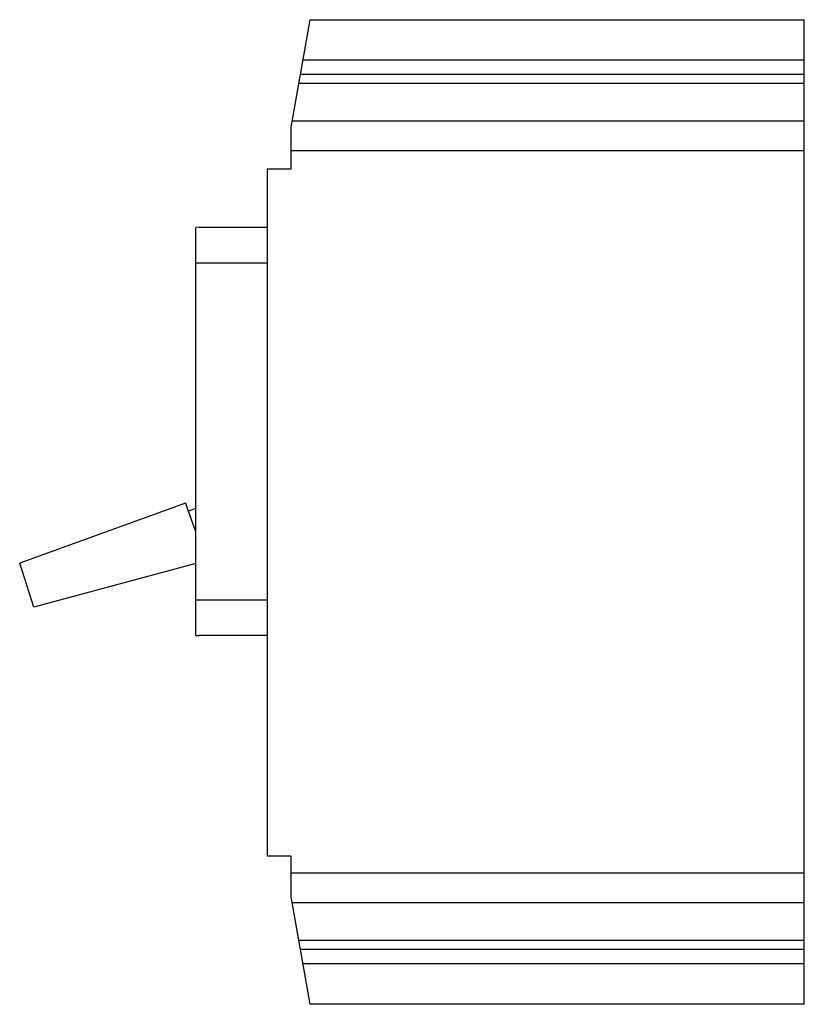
# Model space of a CAD drawing. Header units: millimetres. Extents: x 19 to 150, y 35 to 200.
import ezdxf

# ---------------------------------------------------------------- set-up
doc = ezdxf.new("R2010")
doc.units = ezdxf.units.MM
doc.header["$LTSCALE"] = 15.32771
doc.layers.get('0').update_dxf_attribs({"linetype": 'CONTINUOUS'})

msp = doc.modelspace()

# ---------------------------------------------------------------- linework, layer by layer
at = {"color": 7, "linetype": 'Continuous'}
for p, q in [((64.33, 182.07), (67.5, 200.07)), ((67.5, 200.07), (150.33, 200.07)), ((150.33, 35.07), (150.33, 200.07)), ((150.33, 193.26), (66.31, 193.26)), ((150.33, 190.87), (65.88, 190.87)), ((150.33, 189.37), (65.62, 189.37)), ((64.33, 175.07), (64.33, 182.07)), ((150.33, 183.07), (64.51, 183.07)), ((150.33, 178.07), (64.33, 178.07)), ((60.33, 59.87), (60.33, 175.07)), ((60.33, 175.07), (64.33, 175.07)), ((48.9, 165.29), (48.33, 165.27)), ((48.33, 96.87), (48.33, 165.27)), ((48.9, 165.29), (60.33, 165.29)), ((60.33, 159.29), (48.33, 159.29)), ((46.6, 119.03), (18.81, 108.99)), ((46.6, 119.03), (47.03, 117.69)), ((48.33, 118.16), (47.03, 117.69)), ((48.33, 114.23), (47.08, 117.71)), ((21.17, 101.64), (18.81, 108.99)), ((48.33, 108.92), (21.17, 101.64)), ((48.33, 102.85), (60.33, 102.85)), ((48.33, 96.87), (48.91, 96.85)), ((60.33, 96.85), (48.91, 96.85)), ((64.33, 59.87), (60.33, 59.87)), ((64.33, 53.07), (64.33, 59.87)), ((150.33, 57.07), (64.33, 57.07)), ((67.5, 35.07), (64.33, 53.07)), ((150.33, 52.07), (64.51, 52.07)), ((150.33, 45.77), (65.62, 45.77)), ((150.33, 44.27), (65.88, 44.27)), ((150.33, 41.88), (66.31, 41.88)), ((150.33, 35.07), (67.5, 35.07))]:
    msp.add_line(p, q, dxfattribs=at)

doc.saveas('drawing.dxf')
